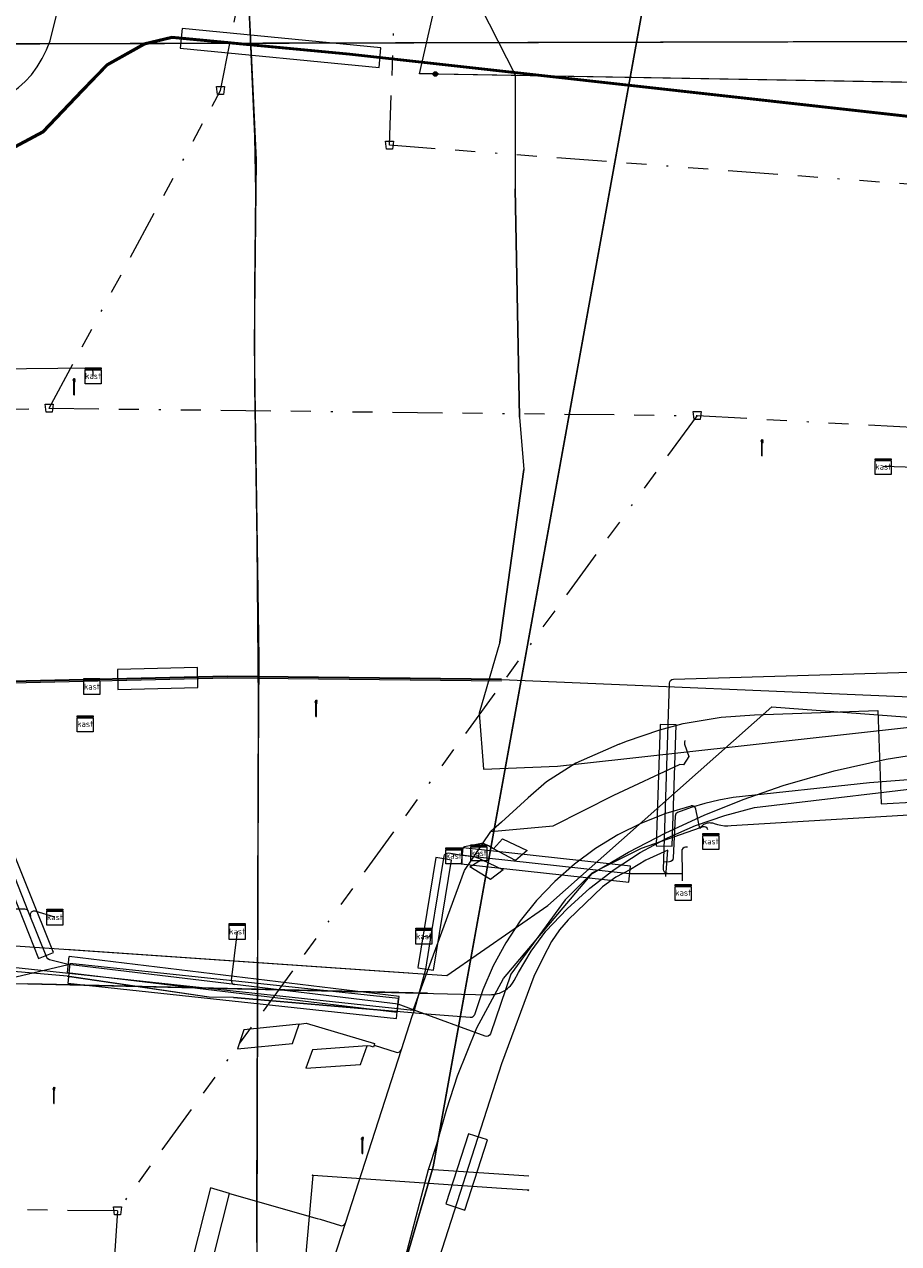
# Model space of a CAD drawing. Header units: metres. Extents: x 151922 to 154458, y 463415 to 464223.
# Tile 74 of 164: x 152976 to 153020, y 464020 to 464081. Entities that reach past the tile are written whole.
import ezdxf
from ezdxf.enums import TextEntityAlignment as Align
from ezdxf.lldxf.tags import DXFTag

# ---------------------------------------------------------------- set-up
doc = ezdxf.new("R2010")
doc.units = ezdxf.units.M
doc.linetypes.add('RI-OVERIG-SO', pattern=[17, 5, -2, 2, -2, 0, -2, 2, -2])
doc.layers.get('0').update_dxf_attribs({"lineweight": 9})
for name, color, linetype, lineweight in [('B-PV-KL-DATA-G', 90, 'KL-DATA-SO', 9), ('B-PV-KL-DATA_DUCT-G', 90, 'Continuous', 9), ('B-PV-KL-DATA_HULPSTUK-S', 90, 'Continuous', 9), ('B-PV-KL-DATA_KABELBED-G', 90, 'Continuous', 9), ('B-PV-KL-DATA_MANTELBUIS-G', 90, 'Continuous', 9), ('B-PV-KL-ET_HS-G', 10, 'KL-HS-SO', 9), ('B-PV-KL-ET_HS_MANTELBUIS-G', 10, 'Continuous', 9), ('B-PV-KL-ET_LS-G', 190, 'KL-LS-SO', 9), ('B-PV-KL-ET_LS-S', 190, 'Continuous', 9), ('B-PV-KL-ET_LS_HULPSTUK-S', 190, 'Continuous', 9), ('B-PV-KL-ET_LS_KABELBED-G', 190, 'Continuous', 9), ('B-PV-KL-ET_LS_MANTELBUIS-G', 190, 'Continuous', 9), ('B-PV-KL-ET_MS-G', 130, 'KL-MS-SO', 9), ('B-PV-KL-GAS_HD-G', 30, 'KL-GAS_HD-SO', 9), ('B-PV-KL-GAS_LD-G', 50, 'KL-GAS_LD-SO', 9), ('B-PV-KL-GAS_LD_MANTELBUIS-G', 50, 'Continuous', 9), ('B-PV-OG-INFO-G', 7, 'Continuous', 9), ('B-PV-RI-VRIJVERVAL-G', 210, 'RI-OVERIG-SO', 9), ('B-PV-RI-VRIJVERVAL_HULPSTUK-S', 210, 'Continuous', 9)]:
    doc.layers.add(name, color=color, linetype=linetype, lineweight=lineweight)
doc.styles.add('NLCS-ISO', font='txt')
doc.styles.get("Standard").update_dxf_attribs({"font": 'arial.ttf'})
tags = doc.linetypes.add('KL-DATA-SO', pattern='A,4,-1,[101,NLCS.SHX,S=0.5,R=0,X=0,Y=0],-1,4,-1,["D",Standard,S=1,R=0,X=-0.25,Y=-0.5],-1.5', length=12.5).pattern_tags.tags
tags[18] = DXFTag(74, 10)
tags = doc.linetypes.add('KL-GAS_HD-SO', pattern='A,4,-1,[69,NLCS.SHX,S=0.5,R=0,X=0,Y=0],-1,4,-1,["H",Standard,S=1,R=0,X=0,Y=-0.5],-2', length=13).pattern_tags.tags
tags[18] = DXFTag(74, 10)
tags = doc.linetypes.add('KL-GAS_LD-SO', pattern='A,4,-1,[69,NLCS.SHX,S=0.5,R=0,X=0,Y=0],-1,4,-1,["L",Standard,S=1,R=0,X=0.25,Y=-0.5],-2', length=13).pattern_tags.tags
tags[18] = DXFTag(74, 10)
tags = doc.linetypes.add('KL-HS-SO', pattern='A,4,-1,[103,NLCS.SHX,S=0.75,R=0,X=0,Y=0],-1,4,-1,["H",Standard,S=1,R=0,X=0,Y=-0.5],-2', length=13).pattern_tags.tags
tags[18] = DXFTag(74, 10)
tags = doc.linetypes.add('KL-LS-SO', pattern='A,4,-1,[103,NLCS.SHX,S=0.75,R=0,X=0,Y=0],-1,4,-1,["L",Standard,S=1,R=0,X=0,Y=-0.5],-2', length=13).pattern_tags.tags
tags[18] = DXFTag(74, 10)
tags = doc.linetypes.add('KL-MS-SO', pattern='A,4,-1,[103,NLCS.SHX,S=0.75,R=0,X=0,Y=0],-1,4,-1,["M",Standard,S=1,R=0,X=0,Y=-0.5],-2', length=13).pattern_tags.tags
tags[18] = DXFTag(74, 10)

# ---------------------------------------------------------------- blocks, each defined once
blk = doc.blocks.new('SKL-WTB_HULP_MOF-SO')
at = {"linetype": 'ByBlock', "lineweight": 18}
h = blk.add_hatch(color=0, dxfattribs=at)
h.dxf.hatch_style = 1
h.paths.add_polyline_path([(-0.5625, 0, 1), (0.5625, 0, 1)])
at = {"color": 0, "linetype": 'ByBlock', "lineweight": 18}
blk.add_circle((0, 0), 0.5625, dxfattribs=at)
at = {"color": 0, "linetype": 'ByBlock', "lineweight": 18, "style": 'NLCS-ISO', "flags": 1}
for tag, p in [('TYPE', (1.5, 0)), ('OMSCHRIJVING', (1.5, -3)), ('LABEL', (1.5, -1.5))]:
    blk.add_attdef(tag, p, '', height=1, dxfattribs=at)
blk = doc.blocks.new('SKL-WTB_HULP_OVERIG-SO')
at = {"color": 0, "linetype": 'ByBlock', "lineweight": 18}
for points in [[(-0.14, 0.14), (0.14, -0.14)], [(0.14, 0.14), (-0.14, -0.14)]]:
    blk.add_lwpolyline(points, dxfattribs=at)
at = {"color": 0, "linetype": 'ByBlock', "lineweight": 18, "style": 'NLCS-ISO', "flags": 1}
for tag, p in [('TYPE', (1.5, 0)), ('OMSCHRIJVING', (1.5, -3)), ('LABEL', (1.5, -1.5))]:
    blk.add_attdef(tag, p, '', height=1, dxfattribs=at)
blk = doc.blocks.new('SRI-HULP_AFVOER_OPVANG-SO')
at = {"color": 0, "linetype": 'ByBlock', "lineweight": 18}
blk.add_lwpolyline([(-0.75, -1), (-1, 1), (1, 1), (0.75, -1)], close=True, dxfattribs=at)
at = {"color": 0, "linetype": 'ByBlock', "lineweight": 18, "style": 'NLCS-ISO', "flags": 1}
for tag, p in [('TYPE', (1.5, 0)), ('OMSCHRIJVING', (1.5, -3)), ('LABEL', (1.5, -1.5))]:
    blk.add_attdef(tag, p, '', height=1, dxfattribs=at)
blk = doc.blocks.new('SKL-WTB_HULP_KAST-SO')
at = {"color": 0, "linetype": 'ByBlock', "lineweight": 18}
for points in [[(-2, 2), (2, 2), (2, 1.68), (-2, 1.68)], [(-2, 1.52), (2, 1.52), (2, -2), (-2, -2)]]:
    blk.add_lwpolyline(points, close=True, dxfattribs=at)
at = {"color": 0, "linetype": 'ByBlock', "lineweight": 18, "style": 'NLCS-ISO'}
blk.add_text('kast', height=1.5, dxfattribs=at).set_placement((0, 0), align=Align.MIDDLE_CENTER)
at = {"color": 0, "linetype": 'ByBlock', "lineweight": 18, "style": 'NLCS-ISO', "flags": 1}
for tag, p in [('TYPE', (2.5, 0)), ('OMSCHRIJVING', (2.5, -3)), ('LABEL', (2.5, -1.5))]:
    blk.add_attdef(tag, p, '', height=1, dxfattribs=at)
blk = doc.blocks.new('SKL-ET_LS_MAST-SO')
for p, q in [((-0.05, 2.07), (0.05, 2.07)), ((-0.05, -2), (0.05, -2))]:
    blk.add_line(p, q)
for points in [[(-0.18, 1.76), (-0.22, 1.76), (-0.22, 1.84), (-0.18, 1.84), (-0.18, 1.79)], [(-0.18, 1.49), (-0.22, 1.49), (-0.22, 1.57), (-0.18, 1.57), (-0.18, 1.52)], [(-0.18, 1.79), (-0.05, 1.79)], [(-0.18, 1.76), (-0.05, 1.76)], [(-0.18, 1.52), (-0.05, 1.52)], [(-0.18, 1.49), (-0.05, 1.49)], [(-0.05, -2), (-0.05, 2.07)], [(0.05, -2), (0.05, 2.07)], [(0.18, 1.92), (0.05, 1.92)], [(0.18, 1.89), (0.05, 1.89)], [(0.18, 1.66), (0.05, 1.66)], [(0.18, 1.63), (0.05, 1.63)], [(0.18, 1.39), (0.05, 1.39)], [(0.18, 1.36), (0.05, 1.36)], [(0.18, 1.89), (0.22, 1.89), (0.22, 1.97), (0.18, 1.97), (0.18, 1.92)], [(0.18, 1.63), (0.22, 1.63), (0.22, 1.71), (0.18, 1.71), (0.18, 1.66)], [(0.18, 1.36), (0.22, 1.36), (0.22, 1.44), (0.18, 1.44), (0.18, 1.39)]]:
    blk.add_lwpolyline(points)

msp = doc.modelspace()

# ---------------------------------------------------------------- linework, layer by layer
at = {"layer": 'B-PV-KL-DATA-G', "ltscale": 0.5, "flags": 128}
for points in [[(152996.688, 464078.524), (152995.888, 464078.536), (153000, 464096.531), (153011.435, 464152.847)], [(153877.43, 463906.662), (153877.06, 463906.08), (153874.95, 463902.62), (153874.94, 463898.12), (153871.01, 463892.3), (153856.77, 463870.24), (153856.7, 463870.13), (153854.23, 463866.95), (153851.57, 463865.42), (153848.2, 463864.06), (153847.02, 463863.94), (153844.66, 463863.83), (153841.62, 463864.6), (153837.27, 463866.22), (153836.38, 463866.55), (153835.4, 463866.92), (153826.33, 463870.31), (153800.8, 463879.24), (153796.14, 463880.95), (153763.59, 463894.65), (153742.96, 463902.22), (153733.52, 463906.26), (153707.22, 463915.57), (153683.51, 463924.12), (153673.06, 463927.92), (153648.86, 463935.61), (153611.35, 463947.24), (153593.91, 463952.47), (153555.86, 463963.18), (153551.65, 463963.92), (153548.16, 463962.41), (153515.7, 463971.91), (153514.11, 463972.35), (153512.71, 463972.72), (153512.04, 463973.1), (153511.58, 463973.48), (153510.95, 463974.02), (153510.49, 463974.65), (153510.28, 463975.36), (153509.99, 463976.28), (153509.9, 463978.2), (153510.74, 463988.17), (153509.49, 463988.63), (153490.94, 463995.23), (153490.55, 463995.34), (153489.22, 463991.64), (153489.01, 463990.64), (153488.55, 463989.75), (153486.13, 463983.01), (153485.74, 463981.93), (153475.03, 463984.84), (153461.15, 463988.43), (153451.5, 463991.05), (153429.03, 463996.77), (153399.75, 464004.24), (153302.57, 464029.13), (153293.26, 464031.34), (153289.88, 464032.18), (153258.15, 464041), (153240.95, 464043.36), (153235.31, 464044.41), (153206.3, 464052.48), (153200.52, 464054.09), (153192.59, 464056.29), (153164.13, 464061.46), (153155.45, 464063.21), (153154.69, 464063.34), (153148.76, 464064.42), (153140.52, 464065.84), (153139.17, 464066.08), (153133.79, 464064.99), (153127.44, 464066.59), (153127.39, 464066.69), (153127.31, 464066.81), (153127.27, 464067.01), (153127.23, 464067.17), (153127.17, 464067.32), (153127.11, 464067.45), (153126.94, 464067.56), (153126.64, 464067.64), (153126.39, 464067.6), (153126.05, 464067.56), (153125.69, 464067.42), (153125.23, 464066.99), (153085, 464076.1), (153081.44, 464076.04), (153074.8, 464076.99), (153045.54, 464080.22), (153036.62, 464080.2), (152951.91, 464079.96), (152947.52, 464079.15), (152944.88, 464078.96), (152943.88, 464078.89), (152942.88, 464078.81), (152930.01, 464077.88), (152880.98, 464073.28), (152874.3, 464073.75), (152874.09, 464073.76), (152873.11, 464073.64), (152865.09, 464072.7), (152857.12, 464070.4), (152849.6, 464069.01), (152849.6, 464068.4), (152850.98, 464043.3), (152851.01, 464042.43), (152841.99, 464041.6), (152834.16, 464041.02), (152824.23, 464039.81), (152813.36, 464038.61), (152800.26, 464036.41), (152792.27, 464035.19), (152773.17, 464031.63), (152764.19, 464029.82), (152755.51, 464027.89), (152742.85, 464024.92), (152726.67, 464020.3), (152715.42, 464017.02), (152696.33, 464011.49), (152675.4, 464003.4), (152662.1, 463996.3), (152625.3, 463984.05), (152611.36, 463980.89), (152596.35, 463974.21), (152587.23, 463970.11), (152578.47, 463966.04), (152572.37, 463962.96), (152566.27, 463959.95), (152556.2, 463954.95), (152548.37, 463950.99), (152546.26, 463949.77), (152539.39, 463946.05), (152531.36, 463941.5), (152521.16, 463935.41), (152520.61, 463934.89), (152517.27, 463932.71), (152512.41, 463929.35), (152506.36, 463923.2), (152509.95, 463918.86), (152511.27, 463916.2), (152512.18, 463903.27), (152509.34, 463902.7), (152485.33, 463892.91), (152484.34, 463892.46), (152484.42, 463892.22), (152486.36, 463887.87), (152499.34, 463861.11), (152495.13, 463858.41), (152489.27, 463854.78), (152436.75, 463822.68), (152428.41, 463816.85), (152425.25, 463816.2), (152404.26, 463800.73), (152391.26, 463791.13), (152381.61, 463782.44), (152378.03, 463779.76), (152341.53, 463752.67), (152330.76, 463744.01), (152322.89, 463742.36), (152314.733, 463735.813)], [(153877.43, 463906.662), (153877.06, 463906.08), (153874.95, 463902.62), (153874.94, 463898.12), (153871.01, 463892.3), (153856.77, 463870.24), (153856.7, 463870.13), (153854.23, 463866.95), (153851.57, 463865.42), (153848.2, 463864.06), (153847.02, 463863.94), (153844.66, 463863.83), (153841.62, 463864.6), (153837.27, 463866.22), (153836.38, 463866.55), (153835.4, 463866.92), (153826.33, 463870.31), (153800.8, 463879.24), (153796.14, 463880.95), (153763.59, 463894.65), (153742.96, 463902.22), (153733.52, 463906.26), (153707.22, 463915.57), (153683.51, 463924.12), (153673.06, 463927.92), (153648.86, 463935.61), (153611.35, 463947.24), (153593.91, 463952.47), (153555.86, 463963.18), (153551.65, 463963.92), (153548.16, 463962.41), (153515.7, 463971.91), (153514.11, 463972.35), (153512.71, 463972.72), (153512.04, 463973.1), (153511.58, 463973.48), (153510.95, 463974.02), (153510.49, 463974.65), (153510.28, 463975.36), (153509.99, 463976.28), (153509.9, 463978.2), (153510.74, 463988.17), (153509.49, 463988.63), (153490.94, 463995.23), (153490.55, 463995.34), (153489.22, 463991.64), (153489.01, 463990.64), (153488.55, 463989.75), (153486.13, 463983.01), (153485.74, 463981.93), (153475.03, 463984.84), (153461.15, 463988.43), (153451.5, 463991.05), (153429.03, 463996.77), (153399.75, 464004.24), (153302.57, 464029.13), (153293.26, 464031.34), (153289.88, 464032.18), (153258.15, 464041), (153240.95, 464043.36), (153235.31, 464044.41), (153206.3, 464052.48), (153200.52, 464054.09), (153192.59, 464056.29), (153164.13, 464061.46), (153155.45, 464063.21), (153154.69, 464063.34), (153148.76, 464064.42), (153140.52, 464065.84), (153139.17, 464066.08), (153133.79, 464064.99), (153127.44, 464066.59), (153127.39, 464066.69), (153127.31, 464066.81), (153127.27, 464067.01), (153127.23, 464067.17), (153127.17, 464067.32), (153127.11, 464067.45), (153126.94, 464067.56), (153126.64, 464067.64), (153126.39, 464067.6), (153126.05, 464067.56), (153125.69, 464067.42), (153125.23, 464066.99), (153085, 464076.1), (153081.44, 464076.04), (153074.8, 464076.99), (153045.54, 464080.22), (153036.62, 464080.2), (152951.91, 464079.96), (152947.52, 464079.15), (152944.88, 464078.96), (152943.88, 464078.89), (152942.88, 464078.81), (152930.01, 464077.88), (152880.98, 464073.28), (152874.3, 464073.75), (152874.09, 464073.76), (152873.11, 464073.64), (152865.09, 464072.7), (152857.12, 464070.4), (152849.6, 464069.01), (152849.6, 464068.4), (152850.98, 464043.3), (152851.01, 464042.43), (152841.99, 464041.6), (152834.16, 464041.02), (152824.23, 464039.81), (152813.36, 464038.61), (152800.26, 464036.41), (152792.27, 464035.19), (152773.17, 464031.63), (152764.19, 464029.82), (152755.51, 464027.89), (152742.85, 464024.92), (152726.67, 464020.3), (152715.42, 464017.02), (152696.33, 464011.49), (152675.4, 464003.4), (152662.1, 463996.3), (152625.3, 463984.05), (152611.36, 463980.89), (152596.35, 463974.21), (152587.23, 463970.11), (152578.47, 463966.04), (152572.37, 463962.96), (152566.27, 463959.95), (152556.2, 463954.95), (152548.37, 463950.99), (152546.26, 463949.77), (152539.39, 463946.05), (152531.36, 463941.5), (152521.16, 463935.41), (152520.61, 463934.89), (152517.27, 463932.71), (152512.41, 463929.35), (152506.36, 463923.2), (152509.95, 463918.86), (152511.27, 463916.2), (152512.18, 463903.27), (152509.34, 463902.7), (152485.33, 463892.91), (152484.34, 463892.46), (152484.42, 463892.22), (152486.36, 463887.87), (152499.34, 463861.11), (152495.13, 463858.41), (152489.27, 463854.78), (152436.75, 463822.68), (152428.41, 463816.85), (152425.25, 463816.2), (152404.26, 463800.73), (152391.26, 463791.13), (152381.61, 463782.44), (152378.03, 463779.76), (152341.53, 463752.67), (152330.76, 463744.01), (152322.89, 463742.36), (152314.733, 463735.812)], [(153877.43, 463906.662), (153877.06, 463906.08), (153874.95, 463902.62), (153874.94, 463898.12), (153871.01, 463892.3), (153856.7, 463870.13), (153854.23, 463866.95), (153851.57, 463865.42), (153848.2, 463864.06), (153844.66, 463863.83), (153841.62, 463864.6), (153836.38, 463866.55), (153835.4, 463866.92), (153826.33, 463870.31), (153800.8, 463879.24), (153796.14, 463880.95), (153763.59, 463894.65), (153742.96, 463902.22), (153733.52, 463906.26), (153707.22, 463915.57), (153673.06, 463927.92), (153648.86, 463935.61), (153611.35, 463947.24), (153593.91, 463952.47), (153555.86, 463963.18), (153551.65, 463963.92), (153548.16, 463962.41), (153514.11, 463972.35), (153512.71, 463972.72), (153512.04, 463973.1), (153510.95, 463974.02), (153510.49, 463974.65), (153510.28, 463975.36), (153509.99, 463976.28), (153509.9, 463978.2), (153510.74, 463988.17), (153490.94, 463995.23), (153490.55, 463995.34), (153489.22, 463991.64), (153489.01, 463990.64), (153488.55, 463989.75), (153485.74, 463981.93), (153475.03, 463984.84), (153451.5, 463991.05), (153429.03, 463996.77), (153302.57, 464029.13), (153293.26, 464031.34), (153289.88, 464032.18), (153258.15, 464041), (153240.95, 464043.36), (153235.31, 464044.41), (153200.52, 464054.09), (153192.59, 464056.29), (153155.45, 464063.21), (153154.69, 464063.34), (153140.52, 464065.84), (153139.17, 464066.08), (153133.79, 464064.99), (153127.44, 464066.59), (153127.31, 464066.81), (153127.27, 464067.01), (153127.17, 464067.32), (153127.11, 464067.45), (153126.94, 464067.56), (153126.64, 464067.64), (153126.05, 464067.56), (153125.69, 464067.42), (153125.23, 464066.99), (153085, 464076.1), (153081.44, 464076.04), (153074.8, 464076.99), (153045.54, 464080.22), (152951.91, 464079.96), (152947.52, 464079.15), (152944.88, 464078.96), (152942.88, 464078.81), (152930.01, 464077.88), (152880.98, 464073.28), (152874.09, 464073.76), (152873.11, 464073.64), (152865.09, 464072.7), (152857.12, 464070.4), (152849.6, 464069.01), (152850.98, 464043.3), (152851.01, 464042.43), (152841.99, 464041.6), (152834.16, 464041.02), (152824.23, 464039.81), (152813.36, 464038.61), (152800.26, 464036.41), (152792.27, 464035.19), (152773.17, 464031.63), (152764.19, 464029.82), (152755.51, 464027.89), (152742.85, 464024.92), (152715.42, 464017.02), (152696.33, 464011.49), (152675.4, 464003.4), (152662.1, 463996.3), (152625.3, 463984.05), (152611.36, 463980.89), (152587.23, 463970.11), (152578.47, 463966.04), (152566.27, 463959.95), (152556.2, 463954.95), (152548.37, 463950.99), (152546.26, 463949.77), (152539.39, 463946.05), (152531.36, 463941.5), (152521.16, 463935.41), (152520.61, 463934.89), (152517.27, 463932.71), (152512.41, 463929.35), (152506.36, 463923.2), (152509.95, 463918.86), (152511.27, 463916.2), (152512.18, 463903.27), (152509.34, 463902.7), (152484.34, 463892.46), (152484.42, 463892.22), (152486.36, 463887.87), (152499.34, 463861.11), (152489.27, 463854.78), (152436.75, 463822.68), (152428.41, 463816.85), (152425.25, 463816.2), (152391.26, 463791.13), (152381.61, 463782.44), (152378.03, 463779.76), (152341.53, 463752.67), (152330.76, 463744.01), (152327.32, 463743.289)], [(152945.07, 464078.97), (152947.52, 464079.15), (152951.91, 464079.96), (153036.62, 464080.2), (153045.54, 464080.22), (153074.8, 464076.99), (153081.44, 464076.04), (153085, 464076.1), (153125.23, 464066.99), (153125.69, 464067.42), (153126.05, 464067.56), (153126.39, 464067.6), (153126.64, 464067.64), (153126.94, 464067.56), (153127.11, 464067.45), (153127.17, 464067.32), (153127.23, 464067.17), (153127.27, 464067.01), (153127.31, 464066.81), (153127.39, 464066.69), (153127.44, 464066.59), (153133.79, 464064.99), (153139.17, 464066.08), (153140.52, 464065.84), (153148.76, 464064.42), (153154.69, 464063.34), (153155.45, 464063.21), (153164.13, 464061.46), (153192.59, 464056.29), (153200.52, 464054.09), (153206.3, 464052.48), (153235.31, 464044.41), (153240.95, 464043.36), (153258.15, 464041), (153289.88, 464032.18), (153293.26, 464031.34), (153302.57, 464029.13), (153399.75, 464004.24), (153429.03, 463996.77), (153451.5, 463991.05), (153461.15, 463988.43), (153475.03, 463984.84), (153485.74, 463981.93), (153486.13, 463983.01), (153488.55, 463989.75), (153489.02, 463990.68)], [(152945.07, 464078.97), (152947.52, 464079.15), (152951.91, 464079.96), (153036.62, 464080.2), (153045.54, 464080.22), (153074.8, 464076.99), (153081.44, 464076.04), (153085, 464076.1), (153125.23, 464066.99), (153125.69, 464067.42), (153126.05, 464067.56), (153126.39, 464067.6), (153126.64, 464067.64), (153126.94, 464067.56), (153127.11, 464067.45), (153127.17, 464067.32), (153127.23, 464067.17), (153127.27, 464067.01), (153127.31, 464066.81), (153127.39, 464066.69), (153127.44, 464066.59), (153133.79, 464064.99), (153139.17, 464066.08), (153140.52, 464065.84), (153148.76, 464064.42), (153154.69, 464063.34), (153155.45, 464063.21), (153164.13, 464061.46), (153192.59, 464056.29), (153200.52, 464054.09), (153206.3, 464052.48), (153235.31, 464044.41), (153240.95, 464043.36), (153258.15, 464041), (153289.88, 464032.18), (153293.26, 464031.34), (153302.57, 464029.13), (153399.75, 464004.24), (153429.033, 463996.765), (153451.5, 463991.05), (153461.15, 463988.43), (153475.03, 463984.84), (153485.74, 463981.93), (153486.13, 463983.01), (153488.547, 463989.751), (153489.025, 463990.68)], [(152945.07, 464078.97), (152947.52, 464079.15), (152951.91, 464079.96), (153036.62, 464080.2), (153045.54, 464080.22), (153074.8, 464076.99), (153081.44, 464076.04), (153085, 464076.1), (153125.23, 464066.99), (153125.69, 464067.42), (153126.05, 464067.56), (153126.39, 464067.6), (153126.64, 464067.64), (153126.94, 464067.56), (153127.11, 464067.45), (153127.17, 464067.32), (153127.23, 464067.17), (153127.27, 464067.01), (153127.31, 464066.81), (153127.39, 464066.69), (153127.44, 464066.59), (153133.79, 464064.99), (153139.17, 464066.08), (153140.52, 464065.84), (153148.76, 464064.42), (153154.69, 464063.34), (153155.45, 464063.21), (153164.13, 464061.46), (153192.59, 464056.29), (153200.52, 464054.09), (153206.3, 464052.48), (153235.31, 464044.41), (153240.95, 464043.36), (153258.15, 464041), (153289.88, 464032.18), (153293.26, 464031.34), (153302.57, 464029.13), (153399.75, 464004.24), (153429.03, 463996.77), (153451.5, 463991.05), (153461.15, 463988.43), (153475.03, 463984.84), (153485.74, 463981.93), (153486.13, 463983.01), (153488.55, 463989.75), (153489.02, 463990.68)], [(152996.688, 464078.524), (153043.239, 464077.715), (153076.226, 464075.03)]]:
    msp.add_lwpolyline(points, dxfattribs=at)
at = {"layer": 'B-PV-KL-DATA_DUCT-G', "ltscale": 0.5, "flags": 128}
for points in [[(153019.751, 464151.943), (152996.577, 464023.775), (152991.309, 464005.753), (152990.747, 464000), (152987.801, 463981.919), (152986.93, 463968.934)], [(153019.751, 464151.943), (152996.577, 464023.775), (152991.309, 464005.753), (152990.747, 464000), (152987.801, 463981.919), (152986.93, 463968.934)], [(152986.93, 463968.934), (152987.801, 463981.919), (152990.747, 464000), (152991.309, 464005.753), (152996.577, 464023.775), (153019.751, 464151.943)], [(153019.751, 464151.943), (152996.577, 464023.775), (152991.309, 464005.753), (152990.747, 464000), (152987.801, 463981.919), (152986.93, 463968.934)], [(153019.751, 464151.943), (152996.577, 464023.775), (152991.309, 464005.753), (152990.747, 464000), (152987.801, 463981.919), (152986.93, 463968.934)], [(153019.751, 464151.943), (152996.577, 464023.775), (152991.309, 464005.753), (152990.747, 464000), (152987.801, 463981.919), (152986.93, 463968.934)], [(152986.93, 463968.934), (152987.801, 463981.919), (152990.747, 464000), (152991.309, 464005.753), (152996.577, 464023.775), (153019.751, 464151.943)], [(153019.751, 464151.943), (152996.577, 464023.775), (152991.309, 464005.753), (152990.747, 464000), (152987.801, 463981.919), (152986.93, 463968.934)], [(152996.577, 464023.775), (153019.75, 464151.943)]]:
    msp.add_lwpolyline(points, dxfattribs=at)
at = {"layer": 'B-PV-KL-DATA_KABELBED-G', "ltscale": 0.5, "flags": 128}
for points in [[(152998.333, 464033.485), (153019.751, 464151.943)], [(152930.95, 464073.075), (152942.128, 464073.638), (152947.222, 464073.935), (152960.144, 464074.994), (152963.321, 464075.254), (152963.742, 464075.314), (152972.943, 464076.632), (152973.39, 464076.7), (152973.83, 464076.804), (152974.259, 464076.945), (152974.676, 464077.121), (152975.076, 464077.331), (152975.458, 464077.574), (152975.818, 464077.847), (152976.154, 464078.15), (152976.464, 464078.479), (152976.754, 464078.873), (152977.01, 464079.29), (152977.23, 464079.726), (152977.413, 464080.18), (152978.062, 464082.815), (152978.195, 464083.956), (152978.238, 464084.323), (152978.248, 464084.405)], [(152997.667, 464084.424), (153000.682, 464078.478), (153000.684, 464076.312), (153000.688, 464072.767), (153000.899, 464061.327), (153001.119, 464058.703), (152999.919, 464050.069), (152998.885, 464046.498), (152999.102, 464043.693), (153002.799, 464043.857), (153024.053, 464046.2)], [(153000.899, 464061.327), (153000.688, 464072.767)], [(152999.919, 464050.069), (153001.119, 464058.703)], [(152973.475, 464033.017), (152999.397, 464032.403), (152999.501, 464032.404), (152999.604, 464032.414), (152999.706, 464032.431), (152999.807, 464032.455), (152999.905, 464032.487), (153000.001, 464032.527), (153000.1, 464032.577), (153000.194, 464032.634), (153000.284, 464032.699), (153000.368, 464032.772), (153000.446, 464032.85), (153000.517, 464032.935), (153000.581, 464033.025), (153000.638, 464033.12), (153000.857, 464033.521), (153001.495, 464034.579), (153002.224, 464035.577), (153003.282, 464036.703), (153004.426, 464037.74), (153005.65, 464038.682), (153006.946, 464039.522), (153008.305, 464040.256), (153009.719, 464040.878), (153011.178, 464041.385), (153012.673, 464041.773), (153022.802, 464042.979)], [(152996.577, 464023.775), (152998.333, 464033.485)], [(152996.297, 464032.477), (152976.282, 464032.952)], [(152996.577, 464023.775), (152991.631, 464006.853)], [(152990.551, 464023.353), (152988.462, 464000), (152986.212, 463974.844), (152985.706, 463969.188)], [(153001.326, 464022.608), (153000, 464022.699), (152990.551, 464023.353)]]:
    msp.add_lwpolyline(points, dxfattribs=at)
at = {"layer": 'B-PV-KL-DATA_MANTELBUIS-G', "ltscale": 0.5, "flags": 128}
for points in [[(152996.577, 464023.775), (153019.751, 464151.943)], [(152951.913, 464079.961), (153045.542, 464080.216)], [(153000.899, 464061.327), (153000.688, 464072.767)], [(152999.919, 464050.069), (153001.119, 464058.703)], [(152996.297, 464032.477), (152976.282, 464032.952)]]:
    msp.add_lwpolyline(points, dxfattribs=at)
at = {"layer": 'B-PV-KL-ET_HS-G', "ltscale": 0.5, "flags": 128}
for points in [[(153156.991, 464058.839), (153132.406, 464063.509), (153083.294, 464070.063), (153039.399, 464074.324), (152992.407, 464079.557), (152983.5, 464080.401), (152982.089, 464080.062), (152980.222, 464079.012), (152978.981, 464077.732), (152977.009, 464075.651), (152975.392, 464074.793), (152973.487, 464074.519), (152969.905, 464074.288), (152949.515, 464073.476), (152903.364, 464070.938), (152888.548, 464069.325), (152848.832, 464064.754), (152809.315, 464058.956), (152769.95, 464052.097), (152732.999, 464043.767), (152723.446, 464040.947), (152684.131, 464029.66), (152656.637, 464020.43)], [(153155.596, 464059.001), (153132.392, 464063.409), (153083.27, 464069.965), (153039.387, 464074.224), (152992.397, 464079.457), (152983.508, 464080.299), (152982.125, 464079.968), (152980.284, 464078.932), (152979.053, 464077.662), (152977.071, 464075.571), (152975.424, 464074.697), (152973.497, 464074.419), (152969.911, 464074.188), (152949.519, 464073.376), (152903.372, 464070.838), (152888.56, 464069.225), (152848.844, 464064.654), (152809.331, 464058.858), (152769.97, 464051.999), (152733.025, 464043.671), (152723.474, 464040.851), (152684.161, 464029.564), (152656.672, 464020.337)], [(153158.062, 464058.584), (153132.399, 464063.459), (153083.282, 464070.014), (153039.393, 464074.274), (152992.402, 464079.507), (152983.504, 464080.35), (152982.107, 464080.015), (152980.253, 464078.972), (152979.017, 464077.697), (152977.04, 464075.611), (152975.408, 464074.745), (152973.492, 464074.469), (152969.908, 464074.238), (152949.517, 464073.426), (152903.368, 464070.888), (152888.554, 464069.275), (152848.838, 464064.704), (152809.323, 464058.907), (152769.96, 464052.048), (152733.012, 464043.719), (152723.46, 464040.899), (152684.146, 464029.612), (152658.646, 464021.052)], [(152314.733, 464052.921), (152344.56, 464035.394), (152387.83, 464009.919), (152405.129, 464000), (152420.522, 463991.581), (152449.998, 463971.252), (152520.496, 463929.73), (152535.226, 463937.58), (152549.855, 463945.796), (152593.44, 463967.033), (152622.731, 463979.717), (152657.482, 463993.765), (152720.782, 464013.379), (152749.85, 464020.734), (152781.277, 464027.937), (152854.802, 464040.074), (152908.205, 464046.628), (152986.263, 464048.368), (153000, 464048.232)], [(154217.325, 463594.831), (154199.464, 463607.851), (154174.772, 463625.744), (154138.46, 463650.947), (154122.54, 463662.087), (154086.172, 463686.18), (154063.405, 463701.058), (154020.381, 463727.137), (154000, 463739.029), (153979.421, 463750), (153959.461, 463760.149), (153937.282, 463770.929), (153921.038, 463778.193), (153909.918, 463783.29), (153863.492, 463805.295), (153845.507, 463815.329), (153833.914, 463821.923), (153804.856, 463836.765), (153777.857, 463851.011), (153726.497, 463876.685), (153698.876, 463888.515), (153630.013, 463912.221), (153545.355, 463937.298), (153500, 463949.418), (153477.115, 463955.58), (153472.948, 463954.084), (153397.664, 463972.899), (153389.981, 463974.891), (153297.059, 464000), (153230.927, 464016.101), (153191.767, 464024.924), (153127.848, 464037.602), (153078.676, 464043.845), (153033.425, 464046.759), (153000, 464048.182), (152986.263, 464048.318), (152908.209, 464046.578), (152854.809, 464040.024), (152781.287, 464027.888), (152749.862, 464020.685), (152720.796, 464013.331), (152657.499, 463993.718), (152622.75, 463979.671), (152593.461, 463966.988), (152549.878, 463945.752), (152535.25, 463937.536), (152520.495, 463929.673), (152449.971, 463971.21), (152420.496, 463991.538), (152405.025, 464000), (152387.805, 464009.876), (152344.535, 464035.351), (152314.733, 464052.864)], [(152314.733, 464052.806), (152344.51, 464035.308), (152387.78, 464009.833), (152404.92, 464000), (152420.47, 463991.495), (152449.944, 463971.168), (152520.494, 463929.616), (152535.274, 463937.492), (152549.901, 463945.708), (152593.482, 463966.943), (152622.769, 463979.625), (152657.516, 463993.671), (152720.81, 464013.283), (152749.874, 464020.636), (152781.297, 464027.839), (152854.816, 464039.974), (152908.213, 464046.528), (152986.263, 464048.268), (153000, 464048.132)]]:
    msp.add_lwpolyline(points, dxfattribs=at)
at = {"layer": 'B-PV-KL-ET_HS_MANTELBUIS-G', "ltscale": 0.5, "flags": 128}
for points in [[(152993.872, 464078.84), (152993.968, 464079.836), (152984.016, 464080.804), (152983.92, 464079.808), (152993.872, 464078.84)], [(152984.803, 464047.786), (152984.781, 464048.786), (152980.777, 464048.696), (152980.799, 464047.696), (152984.803, 464047.786)]]:
    msp.add_lwpolyline(points, dxfattribs=at)
at = {"layer": 'B-PV-KL-ET_LS-G', "ltscale": 0.5, "flags": 128}
for points in [[(152963.38, 464064.104), (152964.301, 464063.524), (152965.208, 464038.036), (152972.19, 464037.553), (152971.956, 464034.161), (152995.575, 464031.625), (152998.143, 464038.619), (152999.462, 464040.58)], [(153005.9, 464044.945), (153006.264, 464045.102), (153007.935, 464045.674), (153009.094, 464045.986), (153010.994, 464046.311), (153012.665, 464046.427), (153018.848, 464046.638), (153019.008, 464041.955), (153020.825, 464042.066)], [(153009.179, 464045.13), (153009.159, 464045.045), (153009.17, 464044.958), (153009.374, 464044.334), (153009.12, 464043.918), (153008.907, 464043.936)], [(153005.9, 464044.945), (153003.73, 464044.003), (153002.248, 464043.058), (153001.34, 464042.271), (153000, 464041.047), (152999.462, 464040.58)], [(152999.462, 464040.58), (153002.589, 464040.865), (153005.618, 464042.397), (153008.907, 464043.936)], [(153009.487, 464041.851), (153008.227, 464041.478), (153007.005, 464040.998), (153005.829, 464040.412), (153004.708, 464039.727), (153003.651, 464038.946), (153002.666, 464038.077), (153001.761, 464037.125), (153000.942, 464036.098), (153000.215, 464035.004), (152999.587, 464033.85), (152999.061, 464032.646), (152998.642, 464031.401)], [(153009.731, 464041.698), (153009.727, 464041.715), (153009.721, 464041.732), (153009.713, 464041.748), (153009.704, 464041.764), (153009.694, 464041.778), (153009.683, 464041.792), (153009.67, 464041.805), (153009.656, 464041.816), (153009.641, 464041.826), (153009.626, 464041.835), (153009.61, 464041.842), (153009.593, 464041.848), (153009.576, 464041.853), (153009.558, 464041.856), (153009.54, 464041.857), (153009.522, 464041.856), (153009.505, 464041.855), (153009.487, 464041.851)], [(153009.937, 464040.726), (153009.731, 464041.698)], [(153011.504, 464040.872), (153025.669, 464041.732)], [(153009.937, 464040.726), (153009.962, 464040.768), (153009.991, 464040.808), (153010.023, 464040.845), (153010.059, 464040.879), (153010.097, 464040.91), (153010.138, 464040.937), (153010.181, 464040.961), (153010.225, 464040.981), (153010.272, 464040.997), (153010.319, 464041.009), (153010.368, 464041.016), (153010.417, 464041.02), (153010.466, 464041.019), (153010.515, 464041.014), (153010.563, 464041.004), (153010.61, 464040.991), (153010.656, 464040.973)], [(153010.656, 464040.973), (153010.821, 464040.924), (153010.989, 464040.889), (153011.16, 464040.868), (153011.332, 464040.863), (153011.504, 464040.872)], [(153008.234, 464038.316), (153008.328, 464039.64), (153007.226, 464039.144), (153006.462, 464038.677), (153005.72, 464038.283), (153005.06, 464037.813), (153003.334, 464036.157), (153002.903, 464035.653), (153002.503, 464035.059), (153002.087, 464034.258), (153001.627, 464033.308), (153000, 464028.945), (152996.275, 464017.349), (152991.227, 464018.195), (152990.001, 464014.242)], [(152998.433, 464031.257), (152996.259, 464031.432), (152994.163, 464031.616), (152986.577, 464032.256), (152985.358, 464032.273), (152978.265, 464033.326), (152974.808, 464033.628), (152971.194, 464034.184)], [(152998.642, 464031.401), (152998.637, 464031.385), (152998.63, 464031.369), (152998.622, 464031.354), (152998.612, 464031.339), (152998.602, 464031.326), (152998.59, 464031.313), (152998.577, 464031.302), (152998.563, 464031.291), (152998.549, 464031.282), (152998.534, 464031.274), (152998.518, 464031.268), (152998.501, 464031.263), (152998.484, 464031.259), (152998.467, 464031.257), (152998.45, 464031.256), (152998.433, 464031.257)]]:
    msp.add_lwpolyline(points, dxfattribs=at)
at = {"layer": 'B-PV-KL-ET_LS_KABELBED-G', "ltscale": 0.5, "flags": 128}
for points in [[(152979.552, 464063.397), (152979.552, 464063.587), (152979.537, 464063.664), (152979.493, 464063.73), (152979.427, 464063.773), (152979.35, 464063.787), (152969.944, 464063.691), (152969.099, 464063.653)], [(153025.182, 464058.675), (153019.113, 464058.853)], [(153008.313, 464038.475), (153008.235, 464038.491), (153008.169, 464038.536), (153008.127, 464038.603), (153008.113, 464038.682), (153008.412, 464048.008), (153008.428, 464048.081), (153008.47, 464048.143), (153008.533, 464048.185), (153008.606, 464048.201), (153021.585, 464048.599), (153024.164, 464048.531)], [(152948.132, 464044.353), (152947.968, 464041.725), (152947.978, 464041.648), (152948.017, 464041.58), (152948.079, 464041.533), (152948.154, 464041.513), (152971.058, 464039.945), (152971.128, 464039.927), (152971.187, 464039.886), (152971.227, 464039.826), (152971.244, 464039.756), (152971.568, 464033.172), (152971.587, 464033.097), (152971.634, 464033.034), (152971.701, 464032.994), (152971.778, 464032.983), (152975.124, 464033.16), (152978.3, 464033.919)], [(152976.312, 464036.58), (152974.678, 464040.676), (152974.664, 464040.705), (152974.646, 464040.731), (152973.326, 464042.31), (152973.294, 464042.341), (152973.256, 464042.363), (152969.78, 464043.957)], [(153058.326, 464044.329), (153050.346, 464044.352), (153042.364, 464044.237), (153034.397, 464043.997), (153025.917, 464043.6), (153018.43, 464043.013), (153011.594, 464042.276), (153010.883, 464042.153), (153010.18, 464041.987), (153009.489, 464041.778), (153008.812, 464041.527), (153008.724, 464041.457), (153008.688, 464041.35), (153008.599, 464039.252), (153008.582, 464039.18), (153008.54, 464039.119), (153008.479, 464039.078), (153008.407, 464039.061), (153008.125, 464039.049)], [(153010.335, 464040.664), (153010.298, 464040.736), (153010.235, 464040.788), (153010.158, 464040.811), (153010.077, 464040.803), (153009.941, 464040.758), (153007.001, 464039.728), (153004.531, 464038.488), (153003.189, 464037.159), (153000.474, 464033.43), (152999.445, 464030.446), (152999.405, 464030.378), (152999.341, 464030.331), (152999.265, 464030.311), (152999.187, 464030.323), (152995.635, 464031.625)], [(153001.292, 464039.628), (153000.704, 464039.129), (152999.607, 464039.714), (153000.053, 464040.216), (153001.292, 464039.628)], [(152999.35, 464039.851), (152999.137, 464039.964), (152999.071, 464039.986), (152999.001, 464039.983), (152998.151, 464039.801), (152998.088, 464039.776), (152998.037, 464039.731), (152998.004, 464039.672), (152997.993, 464039.606), (152997.993, 464039.397)], [(152999.607, 464039.714), (152999.35, 464039.851)], [(153009.312, 464039.795), (153009.219, 464039.793), (153009.143, 464039.776), (153009.08, 464039.731), (153009.038, 464039.665), (153009.025, 464039.588), (153009.053, 464038.475)], [(152996.497, 464035.469), (152997.123, 464039.335), (152997.15, 464039.408), (152997.203, 464039.466), (152997.274, 464039.498), (152997.352, 464039.501), (152998.031, 464039.391), (153006.416, 464038.475), (153008.313, 464038.475)], [(152997.618, 464039.361), (152997.633, 464039.455)], [(152998.641, 464039.312), (152997.993, 464039.397)], [(153000.088, 464038.655), (152999.458, 464038.166), (152998.418, 464038.799), (152998.995, 464039.176), (153000.088, 464038.655)], [(152998.995, 464039.176), (152998.641, 464039.312)], [(152998.869, 464039.507), (152998.847, 464039.302)], [(153008.313, 464038.475), (153009.053, 464038.475), (153009.053, 464038.114)], [(152975.549, 464036.706), (152976.126, 464036.706), (152976.238, 464036.672), (152976.312, 464036.58)], [(152986.645, 464032.91), (152978.3, 464033.919), (152977.371, 464034.152), (152977.289, 464034.194), (152977.235, 464034.269), (152976.312, 464036.58)], [(152977.644, 464036.287), (152976.659, 464036.585), (152976.548, 464036.587), (152976.454, 464036.529), (152976.404, 464036.43), (152976.415, 464036.32)], [(152986.766, 464035.573), (152986.471, 464033.132), (152986.477, 464033.055), (152986.512, 464032.985), (152986.571, 464032.934), (152986.645, 464032.91)], [(152995.638, 464031.624), (152996.209, 464033.687), (152996.497, 464035.469)], [(152996.121, 464035.327), (152996.268, 464035.303), (152996.346, 464035.306), (152996.417, 464035.338), (152996.47, 464035.396), (152996.497, 464035.469)], [(152995.635, 464031.625), (152994.83, 464031.92), (152986.645, 464032.91)], [(152994.988, 464029.651), (152995.529, 464031.326), (152995.638, 464031.624)], [(152986.791, 464029.693), (152989.543, 464029.958), (152989.868, 464030.933), (152987.096, 464030.639), (152986.791, 464029.693)], [(152989.868, 464030.933), (152990.215, 464030.976), (152993.648, 464029.956), (152993.625, 464029.881)], [(152990.202, 464028.726), (152992.944, 464028.914), (152993.278, 464029.845), (152990.544, 464029.637), (152990.202, 464028.726)], [(152993.625, 464029.881), (152993.591, 464029.771), (152993.445, 464029.825), (152993.278, 464029.845)], [(152993.625, 464029.881), (152994.736, 464029.522), (152994.814, 464029.513), (152994.889, 464029.534), (152994.95, 464029.583), (152994.988, 464029.651)], [(152992.185, 464020.966), (152994.988, 464029.651)], [(152982.047, 464009.354), (152983.019, 464009.109), (152986.388, 464022.442), (152985.431, 464022.721), (152982.047, 464009.354)], [(152986.388, 464022.442), (152990.769, 464021.198), (152990.92, 464021.151)], [(152989.439, 464016.369), (152990.353, 464015.991), (152990.433, 464015.976), (152990.513, 464015.995), (152990.579, 464016.044), (152990.62, 464016.115), (152992.185, 464020.966)], [(152990.92, 464021.151), (152991.936, 464020.836), (152992.013, 464020.828), (152992.087, 464020.85), (152992.148, 464020.898), (152992.185, 464020.966)]]:
    msp.add_lwpolyline(points, dxfattribs=at)
at = {"layer": 'B-PV-KL-ET_LS_MANTELBUIS-G', "ltscale": 0.5, "flags": 128}
for points in [[(152993.872, 464078.84), (152993.968, 464079.836), (152984.016, 464080.804), (152983.92, 464079.808), (152993.872, 464078.84)], [(152984.803, 464047.786), (152984.781, 464048.786), (152980.777, 464048.696), (152980.799, 464047.696), (152984.803, 464047.786)], [(153007.746, 464039.861), (153008.546, 464039.835), (153008.745, 464045.918), (153007.945, 464045.944), (153007.746, 464039.871)], [(152975.038, 464040.854), (152974.295, 464040.558), (152976.823, 464034.218), (152977.566, 464034.514), (152975.042, 464040.845)], [(152998.071, 464039.759), (152997.985, 464038.963), (153006.37, 464038.047), (153006.457, 464038.843), (152998.081, 464039.758)], [(152995.814, 464033.75), (152996.604, 464033.623), (152997.497, 464039.143), (152996.707, 464039.271), (152995.816, 464033.76)], [(152978.348, 464034.316), (152978.252, 464033.522), (152994.782, 464031.523), (152994.878, 464032.317), (152978.358, 464034.315)], [(152978.283, 464032.979), (152994.745, 464031.211), (152994.851, 464032.205), (152978.389, 464033.973), (152978.283, 464032.979)], [(152985.35, 464032.275), (152978.264, 464033.322)], [(152986.577, 464032.256), (152994.761, 464031.565)], [(152997.218, 464021.919), (152998.17, 464021.613), (152999.302, 464025.135), (152998.35, 464025.441), (152997.218, 464021.919)]]:
    msp.add_lwpolyline(points, dxfattribs=at)
at = {"layer": 'B-PV-KL-ET_MS-G', "ltscale": 0.5, "flags": 128}
msp.add_lwpolyline([(153076.226, 464075.03), (153043.239, 464077.715), (152995.888, 464078.536), (153000, 464096.531), (153011.435, 464152.847)], dxfattribs=at)
at = {"layer": 'B-PV-KL-GAS_HD-G', "ltscale": 0.5, "flags": 128}
msp.add_lwpolyline([(152969.837, 464036.973), (152973.037, 464036.738), (152975.413, 464034.869), (152997.26, 464033.358), (153002.316, 464036.875), (153013.533, 464046.827), (153078.341, 464041.946), (153147.276, 464027.346), (153285.206, 463997.447), (153486.994, 463946.409), (153512.972, 463939.051)], dxfattribs=at)
at = {"layer": 'B-PV-KL-GAS_LD-G', "ltscale": 0.5, "flags": 128}
for points in [[(152986.561, 464123.347), (152988.529, 464122.978), (152987.29, 464112.835), (152987.034, 464107.591), (152986.849, 464104.143), (152986.537, 464101.021), (152986.523, 464098.135), (152986.984, 464088.939), (152987.306, 464083.133), (152987.711, 464074.223), (152987.625, 464064.957), (152987.845, 464049.268), (152987.814, 464043.939), (152987.749, 464020.483), (152987.817, 464010.502), (152987.831, 464004.832), (152987.87, 463999.28), (152987.662, 463996.013), (152989.914, 463995.607)], [(152990.493, 463996.972), (152990.927, 464001.874), (152992.087, 464007.423), (152996.354, 464023.654), (152996.759, 464024.912), (152997.257, 464026.688), (152997.806, 464028.334), (152998.771, 464030.749), (153000.096, 464033.22), (153004.534, 464038.476), (153006.358, 464039.538), (153008.23, 464040.511), (153010.147, 464041.392), (153012.104, 464042.181), (153014.096, 464042.875), (153016.655, 464043.613), (153019.255, 464044.195), (153021.884, 464044.618), (153024.533, 464044.85), (153026.652, 464045.386), (153027.554, 464045.307)], [(153001.377, 464023.307), (152996.354, 464023.654)]]:
    msp.add_lwpolyline(points, dxfattribs=at)
at = {"layer": 'B-PV-KL-GAS_LD_MANTELBUIS-G', "ltscale": 0.5, "flags": 128}
for points in [[(152987.777, 463997.809), (152987.863, 463999.167), (152987.753, 464021.582), (152987.832, 464047.024), (152987.764, 464055.064), (152987.654, 464062.884), (152987.651, 464067.809), (152987.696, 464072.638), (152987.658, 464075.393), (152987.402, 464081.026), (152987.283, 464083.542), (152986.997, 464088.706), (152986.553, 464097.547), (152986.529, 464099.461), (152986.537, 464101.021), (152986.788, 464103.534), (152986.875, 464104.625), (152987.29, 464112.835), (152988.448, 464122.307)], [(152987.777, 463997.809), (152987.863, 463999.167), (152987.753, 464021.582), (152987.832, 464047.024), (152987.764, 464055.064), (152987.654, 464062.884), (152987.651, 464067.809), (152987.696, 464072.638), (152987.658, 464075.393), (152987.402, 464081.026), (152987.283, 464083.542), (152986.997, 464088.706), (152986.553, 464097.547), (152986.529, 464099.461), (152986.537, 464101.021), (152986.788, 464103.534), (152986.875, 464104.625), (152987.29, 464112.835), (152988.448, 464122.307)], [(152978.174, 464034.678), (152995.356, 464033.49)]]:
    msp.add_lwpolyline(points, dxfattribs=at)
at = {"layer": 'B-PV-OG-INFO-G', "ltscale": 0.5, "flags": 128}
for points in [[(152996.577, 464023.775), (153019.75, 464151.943)], [(152987.777, 463997.809), (152987.863, 463999.167), (152987.753, 464021.582), (152987.832, 464047.024), (152987.764, 464055.064), (152987.654, 464062.884), (152987.651, 464067.809), (152987.696, 464072.638), (152987.658, 464075.393), (152987.402, 464081.026), (152987.283, 464083.542), (152986.997, 464088.706), (152986.553, 464097.547), (152986.529, 464099.461), (152986.537, 464101.021), (152986.788, 464103.534), (152986.875, 464104.625), (152987.29, 464112.835), (152988.448, 464122.307)], [(152987.777, 463997.809), (152987.863, 463999.167), (152987.753, 464021.582), (152987.832, 464047.024), (152987.764, 464055.064), (152987.654, 464062.884), (152987.651, 464067.809), (152987.696, 464072.638), (152987.658, 464075.393), (152987.402, 464081.026), (152987.283, 464083.542), (152986.997, 464088.706), (152986.553, 464097.547), (152986.529, 464099.461), (152986.537, 464101.021), (152986.788, 464103.534), (152986.875, 464104.625), (152987.29, 464112.835), (152988.448, 464122.307)], [(152951.913, 464079.961), (153045.542, 464080.216)]]:
    msp.add_lwpolyline(points, dxfattribs=at)
at = {"layer": 'B-PV-RI-VRIJVERVAL-G', "ltscale": 0.5, "flags": 128}
for points in [[(152985.93, 464077.69), (152998.31, 464138.98)], [(152994.39, 464074.95), (152996, 464117.87)], [(152977.35, 464061.78), (152985.93, 464077.69)], [(153073.87, 464068.99), (152994.39, 464074.95)], [(152960.14, 464061.37), (152977.35, 464061.78)], [(152977.35, 464061.78), (153009.79, 464061.41)], [(153009.79, 464061.41), (152980.77, 464021.57)], [(153009.79, 464061.41), (153061.86, 464058.58)], [(152980.77, 464021.57), (152945, 464022)], [(152980.77, 464021.57), (152977.545, 463970.271)]]:
    msp.add_lwpolyline(points, dxfattribs=at)

# ---------------------------------------------------------------- block references
at = {"layer": 'B-PV-KL-DATA_HULPSTUK-S', "xscale": 0.2, "yscale": 0.2, "zscale": 0.2}
for name, p in [('SKL-WTB_HULP_MOF-SO', (152996.688, 464078.524)), ('SKL-WTB_HULP_OVERIG-SO', (152990.551, 464023.353)), ('SKL-WTB_HULP_OVERIG-SO', (152990.551, 464023.353)), ('SKL-WTB_HULP_OVERIG-SO', (153001.326, 464022.608))]:
    msp.add_blockref(name, p, dxfattribs=at)
at = {"layer": 'B-PV-KL-ET_LS-S', "xscale": 0.2, "yscale": 0.2, "zscale": 0.2}
for p in [(152978.607, 464062.847), (153013.05, 464059.793), (152990.723, 464046.742), (152977.6, 464027.355), (152993.041, 464024.852)]:
    msp.add_blockref('SKL-ET_LS_MAST-SO', p, dxfattribs=at)
at = {"layer": 'B-PV-KL-ET_LS_HULPSTUK-S', "xscale": 0.2, "yscale": 0.2, "zscale": 0.2}
for p in [(152979.552, 464063.397), (152979.552, 464063.397), (153019.113, 464058.853), (152979.495, 464047.838), (152979.158, 464045.969), (153010.478, 464040.081), (152997.618, 464039.361), (152998.869, 464039.507), (153009.098, 464037.514), (152977.644, 464036.287), (152986.766, 464035.573), (152996.121, 464035.327)]:
    msp.add_blockref('SKL-WTB_HULP_KAST-SO', p, dxfattribs=at)
at = {"layer": 'B-PV-RI-VRIJVERVAL_HULPSTUK-S', "xscale": 0.2, "yscale": 0.2, "zscale": 0.2}
for p in [(152985.93, 464077.69), (152994.39, 464074.95), (152977.35, 464061.78), (153009.79, 464061.41), (153009.79, 464061.41), (152980.77, 464021.57)]:
    msp.add_blockref('SRI-HULP_AFVOER_OPVANG-SO', p, dxfattribs=at)

doc.saveas('drawing.dxf')
